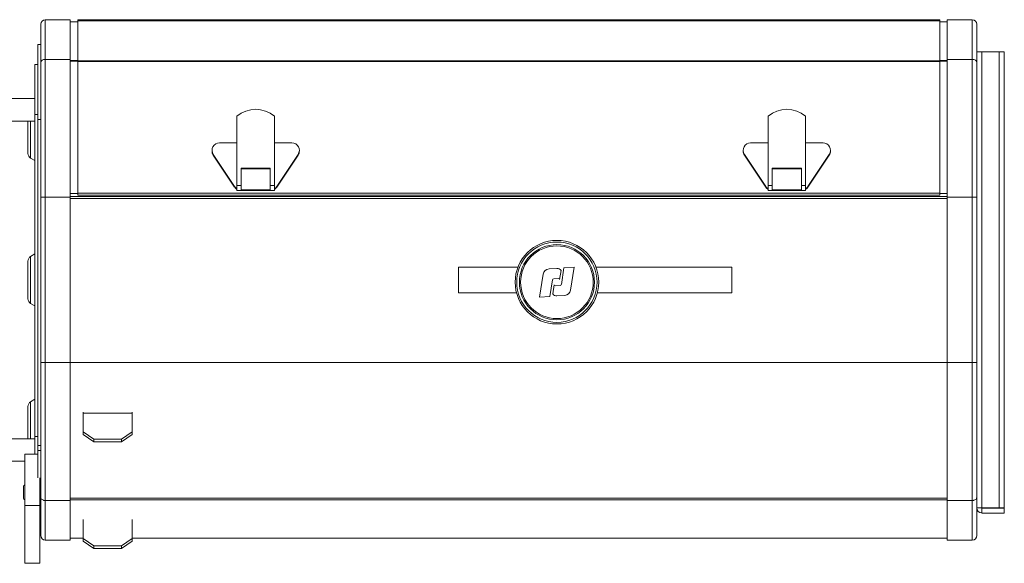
# Model space of a CAD drawing. Header units: millimetres. Extents: x 9 to 1220, y -890 to 456.
# Tile 10 of 10: x 827 to 1220, y 60 to 277. Entities that reach past the tile are written whole.
import ezdxf

# ---------------------------------------------------------------- set-up
doc = ezdxf.new("R2010")
doc.units = ezdxf.units.MM

msp = doc.modelspace()

# ---------------------------------------------------------------- linework, layer by layer
at = {"color": 7, "linetype": 'Continuous', "lineweight": 15}
for p, q in [((835.42, 259.85), (835.42, 275.14)), ((837.22, 276.94), (837.22, 261.16)), ((837.22, 276.94), (847.22, 276.94)), ((847.22, 261.16), (847.22, 276.94)), ((847.22, 276.14), (850.22, 276.14)), ((1194.22, 276.99), (850.22, 276.99)), ((850.22, 276.98), (850.22, 276.99)), ((850.22, 276.57), (850.22, 276.98)), ((850.22, 276.98), (1194.22, 276.98)), ((850.22, 260.55), (850.22, 276.57)), ((850.22, 276.57), (1194.22, 276.57)), ((1194.22, 276.99), (1194.22, 276.98)), ((1194.22, 276.57), (1194.22, 276.98)), ((1194.22, 276.57), (1194.22, 260.55)), ((1194.22, 276.14), (1197.22, 276.14)), ((1197.22, 276.94), (1197.22, 261.16)), ((1207.22, 276.94), (1197.22, 276.94)), ((1207.22, 261.16), (1207.22, 276.94)), ((1209.02, 275.14), (1209.02, 264.13)), ((834.22, 237.14), (834.22, 267.14)), ((834.22, 267.14), (835.42, 267.14)), ((1211.02, 264.13), (1209.02, 264.13)), ((1209.02, 255.97), (1209.02, 264.13)), ((1211.02, 82.14), (1211.02, 264.13)), ((1218.02, 264.13), (1211.02, 264.13)), ((1218.02, 264.13), (1220.02, 264.13)), ((1218.02, 82.14), (1218.02, 264.13)), ((1220.02, 264.13), (1220.02, 82.14)), ((835.42, 206.14), (835.42, 259.85)), ((837.22, 261.16), (837.22, 206.14)), ((837.22, 261.16), (847.22, 261.16)), ((847.22, 206.14), (847.22, 261.16)), ((847.22, 260.65), (850.22, 260.65)), ((847.22, 260.46), (850.22, 260.46)), ((850.22, 260.55), (1194.22, 260.55)), ((850.22, 260.29), (850.22, 260.55)), ((850.22, 207.8), (850.22, 260.29)), ((850.22, 260.29), (1194.22, 260.29)), ((1194.22, 260.55), (1194.22, 260.29)), ((1194.22, 260.29), (1194.22, 207.8)), ((1197.22, 261.16), (1197.22, 206.14)), ((1207.22, 261.16), (1197.22, 261.16)), ((1207.22, 206.14), (1207.22, 261.16)), ((1209.02, 259.85), (1209.02, 206.14)), ((833.02, 239.14), (833.02, 259.14)), ((833.02, 259.14), (834.22, 259.14)), ((833.02, 245.52), (822.22, 245.52)), ((822.22, 236.52), (833.02, 236.52)), ((830.32, 231.14), (830.32, 236.52)), ((833.02, 239.14), (833.02, 110.65)), ((834.22, 239.14), (833.02, 239.14)), ((834.22, 237.14), (834.22, 107.14)), ((835.42, 237.14), (834.22, 237.14)), ((913.71, 238.53), (913.71, 210.83)), ((928.71, 238.53), (928.71, 210.83)), ((1125.71, 238.53), (1125.71, 210.83)), ((1140.71, 238.53), (1140.71, 210.83)), ((830.32, 223.64), (830.32, 231.14)), ((903.78, 224.86), (903.78, 224.62)), ((913.71, 227.83), (906.78, 227.83)), ((935.65, 227.83), (928.71, 227.83)), ((938.65, 224.62), (938.65, 224.86)), ((1115.78, 224.86), (1115.78, 224.62)), ((1125.71, 227.83), (1118.78, 227.83)), ((1147.65, 227.83), (1140.71, 227.83)), ((1150.65, 224.62), (1150.65, 224.86)), ((831.38, 221.76), (833.02, 220.78)), ((904.27, 223.23), (912.82, 210.37)), ((904.27, 223.23), (904.27, 222.98)), ((904.27, 222.98), (912.82, 210.12)), ((929.6, 210.37), (938.15, 223.23)), ((929.6, 210.12), (938.15, 222.98)), ((938.15, 222.98), (938.15, 223.23)), ((1116.27, 223.23), (1124.82, 210.37)), ((1116.27, 223.23), (1116.27, 222.98)), ((1116.27, 222.98), (1124.82, 210.12)), ((1141.6, 210.37), (1150.15, 223.23)), ((1141.6, 210.12), (1150.15, 222.98)), ((1150.15, 222.98), (1150.15, 223.23)), ((927.01, 217.76), (915.41, 217.76)), ((915.41, 217.76), (915.41, 210.83)), ((927.01, 217.51), (915.41, 217.51)), ((927.01, 210.83), (927.01, 217.76)), ((1139.01, 217.76), (1127.41, 217.76)), ((1127.41, 217.76), (1127.41, 210.83)), ((1139.01, 217.51), (1127.41, 217.51)), ((1139.01, 210.83), (1139.01, 217.76)), ((912.82, 210.12), (912.82, 210.37)), ((913.71, 210.83), (913.71, 208.79)), ((915.41, 210.83), (913.71, 210.83)), ((913.71, 208.79), (928.71, 208.79)), ((915.41, 210.83), (915.41, 209.04)), ((915.41, 209.04), (927.01, 209.04)), ((927.01, 209.04), (927.01, 210.83)), ((928.71, 210.83), (927.01, 210.83)), ((928.71, 208.79), (928.71, 210.83)), ((929.6, 210.37), (929.6, 210.12)), ((1124.82, 210.12), (1124.82, 210.37)), ((1127.41, 210.83), (1125.71, 210.83)), ((1125.71, 210.83), (1125.71, 208.79)), ((1125.71, 208.79), (1140.71, 208.79)), ((1127.41, 210.83), (1127.41, 209.04)), ((1127.41, 209.04), (1139.01, 209.04)), ((1140.71, 210.83), (1139.01, 210.83)), ((1139.01, 209.04), (1139.01, 210.83)), ((1140.71, 208.79), (1140.71, 210.83)), ((1141.6, 210.37), (1141.6, 210.12)), ((837.22, 206.14), (835.42, 206.14)), ((835.42, 140.14), (835.42, 206.14)), ((837.22, 206.14), (847.22, 206.14)), ((837.22, 206.14), (837.22, 140.14)), ((847.22, 207.65), (850.22, 207.65)), ((1197.22, 206.49), (847.22, 206.49)), ((847.22, 140.14), (847.22, 206.14)), ((850.22, 206.99), (850.22, 207.8)), ((850.22, 207.8), (1194.22, 207.8)), ((850.22, 206.99), (1194.22, 206.99)), ((1194.22, 207.8), (1194.22, 206.99)), ((1194.22, 207.65), (1197.22, 207.65)), ((1194.22, 207.64), (1197.22, 207.64)), ((1207.22, 206.14), (1197.22, 206.14)), ((1197.22, 206.14), (1197.22, 140.14)), ((1209.02, 206.14), (1207.22, 206.14)), ((1207.22, 140.14), (1207.22, 206.14)), ((1209.02, 206.14), (1209.02, 140.14)), ((833.02, 183.51), (831.38, 182.53)), ((830.32, 173.14), (830.32, 180.64)), ((1002.22, 178.29), (1025.9, 178.29)), ((1002.22, 167.99), (1002.22, 178.29)), ((1041.43, 177.7), (1038.31, 177.51)), ((1042.53, 173.26), (1043.12, 176.95)), ((1044.26, 177.92), (1043.21, 171.29)), ((1048.35, 178.17), (1044.26, 177.92)), ((1046.91, 169.08), (1048.35, 178.17)), ((1056.99, 178.29), (1111.22, 178.29)), ((1111.22, 178.29), (1111.22, 167.99)), ((830.32, 165.64), (830.32, 173.14)), ((1035.99, 175.41), (1034.55, 166.31)), ((1038.64, 166.56), (1039.69, 173.19)), ((1040.15, 173.62), (1042, 173.73)), ((1040.36, 171.22), (1039.78, 167.53)), ((1042.74, 170.87), (1040.89, 170.76)), ((1025.32, 167.99), (1002.22, 167.99)), ((1034.55, 166.31), (1038.64, 166.56)), ((1041.46, 166.78), (1044.59, 166.97)), ((1111.22, 167.99), (1057.58, 167.99)), ((831.38, 163.76), (833.02, 162.78)), ((835.42, 86.43), (835.42, 140.14)), ((837.22, 140.14), (835.42, 140.14)), ((837.22, 140.14), (837.22, 85.12)), ((837.22, 140.14), (847.22, 140.14)), ((847.22, 85.12), (847.22, 140.14)), ((1197.22, 140.14), (1197.22, 85.12)), ((1207.22, 140.14), (1197.22, 140.14)), ((1207.22, 85.12), (1207.22, 140.14)), ((1209.02, 140.14), (1207.22, 140.14)), ((1209.02, 140.14), (1209.02, 86.43)), ((830.32, 115.14), (830.32, 122.64)), ((833.02, 125.51), (831.38, 124.53)), ((852.38, 120.04), (852.38, 120.32)), ((852.38, 120.04), (852.38, 112.55)), ((871.88, 120.04), (852.38, 120.04)), ((871.88, 120.32), (871.88, 120.04)), ((871.88, 120.04), (871.88, 112.55)), ((830.32, 109.76), (830.32, 115.14)), ((833.02, 110.65), (833.02, 103.62)), ((833.02, 110.65), (834.22, 110.65)), ((852.38, 111.47), (852.38, 112.55)), ((852.38, 112.55), (856.62, 109.6)), ((856.62, 108.52), (852.38, 111.47)), ((867.64, 109.6), (871.88, 112.55)), ((871.88, 111.47), (867.64, 108.52)), ((871.88, 112.55), (871.88, 111.47)), ((833.02, 109.76), (822.22, 109.76)), ((834.22, 105.14), (834.22, 107.14)), ((834.22, 107.14), (835.42, 107.14)), ((856.62, 109.6), (856.62, 108.52)), ((856.62, 109.6), (867.64, 109.6)), ((856.62, 108.52), (867.64, 108.52)), ((867.64, 108.52), (867.64, 109.6)), ((829.02, 83.11), (829.02, 103.62)), ((829.02, 103.62), (834.22, 103.62)), ((834.22, 94.21), (834.22, 105.14)), ((835.42, 105.14), (834.22, 105.14)), ((822.22, 100.76), (829.02, 100.76)), ((828.52, 90.71), (828.52, 86.11)), ((835.02, 83.11), (835.02, 94.21)), ((835.02, 89), (835.42, 89)), ((835.42, 89), (835.42, 86.6)), ((1209.02, 82.14), (1209.02, 90.31)), ((829.02, 60.07), (829.02, 83.11)), ((829.02, 83.11), (835.02, 83.11)), ((835.42, 84.76), (835.02, 84.76)), ((835.02, 60.07), (835.02, 83.11)), ((835.42, 71.14), (835.42, 86.43)), ((835.42, 85.06), (835.42, 84.76)), ((837.22, 85.12), (847.22, 85.12)), ((837.22, 85.12), (837.22, 69.34)), ((847.22, 69.34), (847.22, 85.12)), ((1207.22, 85.12), (1197.22, 85.12)), ((1197.22, 85.12), (1197.22, 69.34)), ((1207.22, 69.34), (1207.22, 85.12)), ((835.02, 81.14), (835.42, 81.14)), ((835.42, 79.14), (835.02, 79.14)), ((1209.02, 82.14), (1209.02, 71.14)), ((1209.02, 82.14), (1211.02, 82.14)), ((1211.02, 82.14), (1218.02, 82.14)), ((1211.02, 82.13), (1211.02, 80.13)), ((1220.02, 82.13), (1211.02, 82.13)), ((1220.02, 80.13), (1211.02, 80.13)), ((1220.02, 82.14), (1218.02, 82.14)), ((1220.02, 82.13), (1220.02, 80.13)), ((852.38, 70.02), (852.38, 77.53)), ((871.88, 70.02), (871.88, 77.53)), ((837.22, 69.34), (847.22, 69.34)), ((847.22, 70.14), (852.38, 70.14)), ((852.38, 68.95), (852.38, 70.02)), ((852.38, 70.02), (856.62, 67.07)), ((856.62, 65.99), (852.38, 68.95)), ((856.62, 67.07), (856.62, 65.99)), ((856.62, 67.07), (867.64, 67.07)), ((867.64, 67.07), (871.88, 70.02)), ((871.88, 68.95), (867.64, 65.99)), ((867.64, 65.99), (867.64, 67.07)), ((871.88, 70.14), (1197.22, 70.14)), ((871.88, 70.02), (871.88, 68.95)), ((1207.22, 69.34), (1197.22, 69.34)), ((856.62, 65.99), (867.64, 65.99)), ((829.02, 60.07), (835.02, 60.07))]:
    msp.add_line(p, q, dxfattribs=at)
at = {"color": 8, "linetype": 'Continuous', "lineweight": 15}
for p, q in [((1194.22, 260.65), (1197.22, 260.65)), ((1194.22, 260.46), (1197.22, 260.46)), ((831.38, 231.14), (831.38, 236.52)), ((831.38, 221.76), (831.38, 231.14)), ((1197.22, 205.69), (847.22, 205.69)), ((831.38, 173.14), (831.38, 182.53)), ((831.38, 163.76), (831.38, 173.14)), ((847.22, 140.14), (1197.22, 140.14)), ((831.38, 115.14), (831.38, 124.53)), ((831.38, 109.76), (831.38, 115.14)), ((1197.22, 86.11), (847.22, 86.11)), ((1197.22, 85.45), (847.22, 85.45))]:
    msp.add_line(p, q, dxfattribs=at)
at = {"color": 7, "linetype": 'Continuous', "lineweight": 15}
for radius in [16.68, 16.03, 15, 14.5]:
    msp.add_circle((1041.45, 172.24), radius, dxfattribs=at)
for centre, radius, start, end in [((837.22, 275.14), 1.8, 90, 180), ((1207.22, 275.14), 1.8, 0, 90), ((921.21, 229.41), 11.81, 50.573, 129.427), ((1133.21, 229.41), 11.81, 50.573, 129.427), ((906.75, 224.86), 2.97, 89.4709, 213.3519), ((906.72, 224.62), 2.94, 180.0134, 213.6686), ((935.67, 224.86), 2.97, 326.6481, 90.5291), ((935.7, 224.62), 2.94, 326.3314, 359.9866), ((1118.75, 224.86), 2.97, 89.4709, 213.3519), ((1118.72, 224.62), 2.94, 180.0134, 213.6686), ((1147.67, 224.86), 2.97, 326.6481, 90.5291), ((1147.7, 224.62), 2.94, 326.3314, 359.9866), ((832.52, 223.64), 2.2, 180, 239.0152), ((915.31, 212.03), 2.98, 213.652, 237.6835), ((915.31, 211.78), 2.98, 213.652, 237.6835), ((927.12, 212.03), 2.98, 302.3165, 326.348), ((927.12, 211.78), 2.98, 302.3165, 326.348), ((1127.31, 212.03), 2.98, 213.652, 237.6835), ((1127.31, 211.78), 2.98, 213.652, 237.6835), ((1139.12, 212.03), 2.98, 302.3165, 326.348), ((1139.12, 211.78), 2.98, 302.3165, 326.348), ((832.52, 180.64), 2.2, 120.9848, 180), ((1038.46, 175.02), 2.5, 93.4908, 170.9908), ((1041.56, 175.7), 2, 38.5905, 93.4908), ((1040.18, 173.12), 0.5, 93.4908, 170.9908), ((1042.03, 173.23), 0.5, 3.4908, 93.4908), ((1040.86, 171.25), 0.5, 183.4908, 273.4908), ((1042.71, 171.37), 0.5, 273.4908, 350.9908), ((1044.44, 169.47), 2.5, 273.4908, 350.9908), ((832.52, 165.64), 2.2, 180, 239.0152), ((1041.34, 168.78), 2, 218.5905, 273.4908), ((832.52, 122.64), 2.2, 120.9848, 180), ((829.22, 90.71), 0.7, 106.6015, 180), ((829.22, 86.11), 0.7, 180, 253.3985), ((1211.02, 82.14), 2, 180, 270), ((1211.02, 82.14), 0.001, 180, 270), ((837.22, 71.14), 1.8, 180, 270), ((1207.22, 71.14), 1.8, 270, 0)]:
    msp.add_arc(centre, radius, start, end, dxfattribs=at)
for points, knots in [([(837.22, 261.16), (837.1, 261.16), (836.86, 261.15), (836.41, 261.04), (835.91, 260.8), (835.5, 260.37), (835.44, 260.02), (835.42, 259.85)], [0, 0, 0, 0, 0.123813, 0.247875, 0.496277, 0.747215, 1, 1, 1, 1]), ([(1209.02, 259.85), (1208.99, 260.02), (1208.94, 260.37), (1208.52, 260.8), (1208.02, 261.04), (1207.57, 261.15), (1207.33, 261.16), (1207.22, 261.16)], [0, 0, 0, 0, 0.252785, 0.5037239, 0.7521255, 0.8761858, 1, 1, 1, 1]), ([(837.22, 85.12), (837.1, 85.13), (836.86, 85.14), (836.41, 85.24), (835.91, 85.48), (835.5, 85.92), (835.44, 86.26), (835.42, 86.43)], [0, 0, 0, 0, 0.123813, 0.247875, 0.496277, 0.747215, 1, 1, 1, 1]), ([(1209.02, 86.43), (1208.99, 86.26), (1208.94, 85.92), (1208.52, 85.48), (1208.02, 85.24), (1207.57, 85.14), (1207.33, 85.13), (1207.22, 85.12)], [0, 0, 0, 0, 0.252785, 0.503724, 0.752126, 0.876186, 1, 1, 1, 1])]:
    msp.add_open_spline(points, degree=3, knots=knots, dxfattribs=at)

doc.saveas('drawing.dxf')
